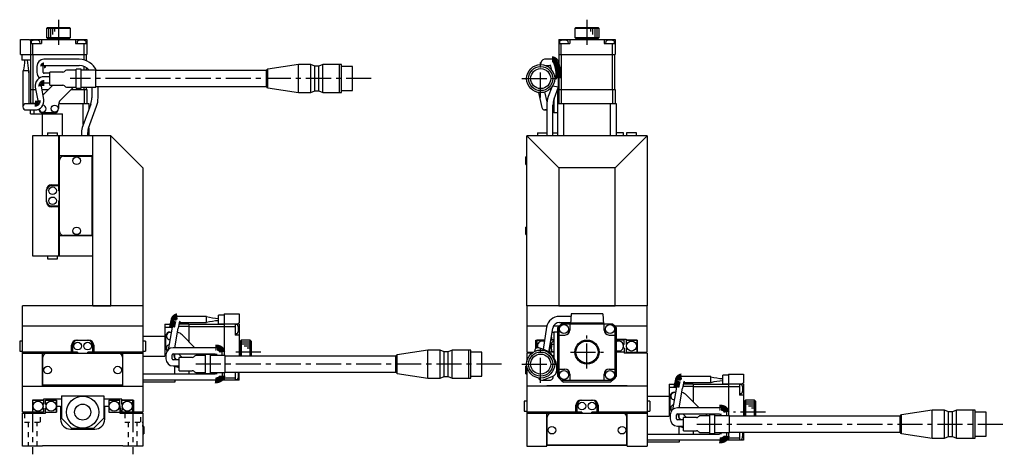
# Model space of a CAD drawing. Extents: x -591 to 410, y 10 to 744.
# Tile 5 of 5: x -86 to 405, y 279 to 496. Entities that reach past the tile are written whole.
import ezdxf

# ---------------------------------------------------------------- set-up
doc = ezdxf.new("R2010")
doc.units = 0
doc.header["$LTSCALE"] = 10
doc.linetypes.add('CENTER', pattern=[2, 1.25, -0.25, 0.25, -0.25])
doc.linetypes.add('DOT', pattern=[0.5, 0.25, -0.25])
doc.layers.add('1', color=7, linetype='CONTINUOUS')

msp = doc.modelspace()

# ---------------------------------------------------------------- linework, layer by layer
at = {"layer": '1', "color": 7, "linetype": 'CONTINUOUS'}
for p, q in [((-71.655423, 491.631939), (-72.155423, 491.131939)), ((-60.155423, 491.131939), (-72.155423, 491.131939)), ((-72.155423, 491.131939), (-72.155423, 486.631939)), ((-71.655423, 491.631939), (-60.655423, 491.631939)), ((-60.155423, 491.131939), (-60.655423, 491.631939)), ((-60.155423, 486.631939), (-60.155423, 491.131939)), ((191.791256, 491.631939), (191.291256, 491.131939)), ((203.291256, 491.131939), (191.291256, 491.131939)), ((191.291256, 491.131939), (191.291256, 486.631939)), ((191.791256, 491.631939), (202.791256, 491.631939)), ((203.291256, 491.131939), (202.791256, 491.631939)), ((203.291256, 486.631939), (203.291256, 491.131939)), ((-72.155423, 486.631939), (-60.155423, 486.631939)), ((-72.155423, 486.631939), (-71.655423, 486.131939)), ((-60.655423, 486.131939), (-71.655423, 486.131939)), ((-68.655423, 486.131939), (-68.655423, 485.631939)), ((-63.655423, 485.631939), (-63.655423, 486.131939)), ((-60.655423, 486.131939), (-60.155423, 486.631939)), ((191.291256, 486.631939), (203.291256, 486.631939)), ((191.291256, 486.631939), (191.791256, 486.131939)), ((202.791256, 486.131939), (191.791256, 486.131939)), ((194.791256, 486.131939), (194.791256, 485.631939)), ((199.791256, 485.631939), (199.791256, 486.131939)), ((202.791256, 486.131939), (203.291256, 486.631939)), ((-85.155423, 478.131939), (-85.155423, 485.631939)), ((-85.155423, 485.631939), (-80.655423, 485.631939)), ((-80.655423, 485.631939), (-80.655423, 485.331939)), ((-80.155423, 485.331939), (-80.655423, 485.331939)), ((-80.155423, 485.631939), (-80.155423, 475.331939)), ((-80.155423, 485.631939), (-52.155423, 485.631939)), ((-80.155423, 483.631939), (-74.655423, 483.631939)), ((-79.819222, 484.617219), (-79.905423, 483.631939)), ((-78.955423, 478.131939), (-78.955423, 483.631939)), ((-75.405423, 483.631939), (-75.491623, 484.617219)), ((-74.655423, 485.631939), (-74.655423, 483.631939)), ((-57.655423, 485.631939), (-57.655423, 483.631939)), ((-57.655423, 483.631939), (-52.155423, 483.631939)), ((-56.819222, 484.617219), (-56.905423, 483.631939)), ((-53.355423, 478.131939), (-53.355423, 483.631939)), ((-52.405423, 483.631939), (-52.491623, 484.617219)), ((-52.155423, 485.631939), (-52.155423, 478.131939)), ((183.291256, 485.631939), (211.291256, 485.631939)), ((183.291256, 485.631939), (183.291256, 478.131939)), ((183.291256, 483.631939), (188.791256, 483.631939)), ((183.627457, 484.617219), (183.541256, 483.631939)), ((184.491256, 478.131939), (184.491256, 483.631939)), ((188.041256, 483.631939), (187.955055, 484.617219)), ((188.791256, 485.631939), (188.791256, 483.631939)), ((205.791256, 485.631939), (205.791256, 483.631939)), ((205.791256, 483.631939), (211.291256, 483.631939)), ((206.627457, 484.617219), (206.541256, 483.631939)), ((210.091256, 478.131939), (210.091256, 483.631939)), ((211.041256, 483.631939), (210.955055, 484.617219)), ((211.291256, 485.631939), (211.291256, 478.131939)), ((-85.155423, 478.131939), (-52.155423, 478.131939)), ((-84.555423, 478.131939), (-84.555423, 475.331939)), ((-80.055423, 460.631939), (-80.055423, 478.131939)), ((-78.914001, 460.631939), (-78.914001, 478.131939)), ((-53.396844, 475.46025), (-53.396844, 478.131939)), ((-52.255423, 475.061853), (-52.255423, 478.131939)), ((183.291256, 478.131939), (211.291256, 478.131939)), ((183.391256, 460.631939), (183.391256, 478.131939)), ((184.532677, 460.631939), (184.532677, 478.131939)), ((210.049834, 460.631939), (210.049834, 478.131939)), ((211.191256, 460.631939), (211.191256, 478.131939)), ((-80.155423, 475.331939), (-84.555423, 475.331939)), ((-76.963253, 472.244869), (-76.963253, 469.244869)), ((-73.863253, 469.244869), (-73.863253, 472.244869)), ((-55.850301, 475.794869), (-73.456958, 475.794869)), ((-73.456958, 472.694869), (-55.850301, 472.694869)), ((-53.396844, 470.331939), (-53.396844, 472.181258)), ((-52.255423, 470.331939), (-52.255423, 471.530141)), ((53.430364, 473.131938), (38.196381, 470.816265)), ((53.430364, 459.13194), (53.430364, 473.131938)), ((59.623363, 473.131938), (53.430364, 473.131938)), ((59.623363, 459.13194), (59.623363, 473.131938)), ((61.623363, 472.281939), (59.623363, 473.131938)), ((61.623363, 459.981939), (61.623363, 472.281939)), ((63.623363, 472.281939), (61.623363, 472.281939)), ((65.623363, 473.131938), (63.623363, 472.281939)), ((63.623363, 459.981939), (63.623363, 472.281939)), ((65.623363, 459.13194), (65.623363, 473.131938)), ((73.880363, 473.131938), (65.623363, 473.131938)), ((73.880363, 459.13194), (73.880363, 473.131938)), ((73.930363, 473.081938), (73.880363, 473.131938)), ((73.930363, 459.13194), (73.930363, 473.131938)), ((74.930365, 473.131938), (73.930363, 473.131938)), ((74.930365, 459.13194), (74.930365, 473.131938)), ((80.430366, 472.131937), (74.930365, 472.131937)), ((80.430366, 460.131941), (80.430366, 472.131937)), ((176.121713, 475.794869), (176.082388, 475.794397)), ((179.864123, 475.794869), (176.121713, 475.794869)), ((176.62599, 472.694869), (179.219889, 472.694869)), ((177.257843, 472.422116), (177.268726, 472.695013)), ((-80.880423, 470.031939), (-83.980423, 470.031939)), ((-83.980423, 470.031939), (-83.980423, 452.031939)), ((-80.881012, 469.408774), (-81.314407, 469.331939)), ((-81.314407, 469.331939), (-80.855423, 469.331939)), ((-80.855423, 469.331939), (-80.881014, 469.40878)), ((-80.880423, 469.407021), (-80.880423, 470.031939)), ((-80.880423, 453.581939), (-80.880423, 469.331939)), ((-70.569636, 468.794869), (-73.413253, 468.794869)), ((-70.569636, 467.067962), (-73.286236, 467.067962)), ((-70.569636, 462.831939), (-70.569636, 469.431939)), ((-63.98385, 469.431939), (-70.569636, 469.431939)), ((-62.962529, 470.039046), (-63.276743, 469.724832)), ((-57.405423, 470.331939), (-62.255423, 470.331939)), ((-57.405423, 461.431939), (-57.405423, 470.831939)), ((-54.905423, 470.831939), (-57.405423, 470.831939)), ((-54.905423, 461.431939), (-54.905423, 470.831939)), ((-47.569636, 470.331939), (-54.905423, 470.331939)), ((-47.569636, 461.931939), (-47.569636, 470.331939)), ((37.472707, 470.131939), (-47.569636, 470.131939)), ((37.472707, 462.131939), (37.472707, 470.131939)), ((38.196381, 461.447613), (38.196381, 470.816265)), ((-77.766073, 461.798978), (-76.576673, 455.200962)), ((-73.525847, 455.750923), (-74.715246, 462.348939)), ((-73.933255, 458.010961), (-69.112277, 462.831939)), ((-73.286236, 463.967962), (-70.569636, 463.967962)), ((-70.569636, 462.831939), (-63.98385, 462.831939)), ((-58.698568, 461.931939), (-65.276743, 455.353764)), ((-63.276743, 462.539046), (-62.962529, 462.224832)), ((-62.255423, 461.931939), (-57.405423, 461.931939)), ((-54.905423, 461.931939), (-47.569636, 461.931939)), ((-53.396844, 460.631939), (-53.396844, 461.931939)), ((-52.255423, 460.631939), (-52.255423, 461.931939)), ((-49.57512, 461.931939), (-49.57512, 456.601027)), ((-47.569636, 462.131939), (37.472707, 462.131939)), ((-46.47512, 456.601027), (-46.47512, 462.131939)), ((179.739016, 461.863176), (178.016703, 457.131158)), ((180.166128, 462.484901), (183.077417, 461.971563)), ((180.92975, 456.070896), (183.077417, 461.971563)), ((183.077417, 461.971563), (183.077417, 466.244869)), ((-80.155423, 460.631939), (-80.155423, 453.731939)), ((-80.155423, 460.631939), (-77.555695, 460.631939)), ((-78.955423, 460.631939), (-78.955423, 453.631939)), ((-74.405729, 460.631939), (-71.312277, 460.631939)), ((-59.998568, 460.631939), (-52.155423, 460.631939)), ((-57.405423, 461.431939), (-54.905423, 461.431939)), ((-53.355423, 460.631939), (-53.355423, 453.631939)), ((-52.155423, 460.631939), (-52.155423, 453.731939)), ((38.196381, 461.447613), (53.430364, 459.13194)), ((53.430364, 459.13194), (59.623363, 459.13194)), ((59.623363, 459.13194), (61.623363, 459.981939)), ((61.623363, 459.981939), (63.623363, 459.981939)), ((63.623363, 459.981939), (65.623363, 459.13194)), ((65.623363, 459.13194), (73.880363, 459.13194)), ((73.880363, 459.13194), (73.930363, 459.18194)), ((73.930363, 459.13194), (74.930365, 459.13194)), ((74.930365, 460.131941), (80.430366, 460.131941)), ((173.181928, 459.20509), (174.775127, 451.709676)), ((177.356428, 454.475784), (176.297763, 459.456415)), ((182.791256, 437.631939), (182.791256, 461.185341)), ((183.291256, 460.631939), (183.291256, 453.631939)), ((183.291256, 460.631939), (211.291256, 460.631939)), ((184.491256, 460.631939), (184.491256, 453.731939)), ((210.091256, 460.631939), (210.091256, 453.731939)), ((211.291256, 460.631939), (211.291256, 453.631939)), ((-78.005683, 453.581939), (-82.430423, 453.581939)), ((-80.155423, 453.731939), (-80.055423, 453.631939)), ((-80.155423, 453.581939), (-80.155423, 453.631939)), ((-77.620389, 453.631939), (-80.155423, 453.631939)), ((-78.433452, 453.631939), (-78.433452, 453.581939)), ((-66.155423, 453.232444), (-66.155423, 451.131939)), ((-66.128704, 453.631939), (-51.155423, 453.631939)), ((-50.163615, 453.383761), (-54.129487, 442.487616)), ((-53.877393, 443.180237), (-53.877393, 453.631939)), ((-52.255423, 453.631939), (-52.155423, 453.731939)), ((-51.21644, 441.427353), (-47.250567, 452.323498)), ((-51.155423, 453.631939), (-51.155423, 450.658791)), ((177.241256, 452.85363), (177.241256, 437.631939)), ((180.791256, 452.881939), (180.341256, 452.842569)), ((180.341256, 437.631939), (180.341256, 452.85363)), ((180.791256, 453.581939), (180.374121, 453.581939)), ((180.791256, 455.659793), (180.791256, 449.131939)), ((182.791256, 453.631939), (211.791256, 453.631939)), ((184.391256, 453.631939), (184.491256, 453.731939)), ((184.491256, 453.731939), (210.091256, 453.731939)), ((185.629352, 453.631939), (185.629352, 437.631939)), ((208.95316, 437.631939), (208.95316, 453.631939)), ((210.091256, 453.731939), (210.191256, 453.631939)), ((211.791256, 453.631939), (211.791256, 437.631939)), ((-82.430423, 450.481939), (-78.005683, 450.481939)), ((-80.155423, 448.631939), (-80.155423, 450.481939)), ((-80.155423, 448.631939), (-64.155423, 448.631939)), ((-78.433452, 450.481939), (-78.433452, 448.631939)), ((-68.155423, 449.131939), (-74.155423, 449.131939)), ((-74.155423, 437.631939), (-74.155423, 448.631939)), ((-64.155423, 437.631939), (-64.155423, 448.631939)), ((177.241256, 450.481939), (176.291256, 450.481939)), ((180.341256, 449.421309), (180.791256, 449.381939)), ((182.791256, 449.131939), (180.791256, 449.131939)), ((-79.155423, 437.631939), (-79.155423, 377.631939)), ((-40.155423, 437.631939), (-79.155423, 437.631939)), ((-71.655423, 439.031939), (-71.655423, 437.631939)), ((-71.655423, 439.031939), (-66.655423, 439.031939)), ((-66.655423, 437.631939), (-66.655423, 439.031939)), ((-66.155423, 437.631939), (-66.155423, 410.131939)), ((-65.655423, 377.631939), (-65.655423, 437.631939)), ((-54.705423, 439.221323), (-54.705423, 437.631939)), ((-51.605423, 437.631939), (-51.605423, 439.221323)), ((-51.155423, 441.594997), (-51.155423, 437.631939)), ((-49.155423, 352.631939), (-49.155423, 437.631939)), ((-40.155423, 352.731939), (-40.155423, 437.631939)), ((-24.155423, 421.631939), (-40.155423, 437.631939)), ((167.291256, 352.731939), (167.291256, 437.631939)), ((183.291256, 421.631939), (167.291256, 437.631939)), ((227.291256, 437.631939), (167.291256, 437.631939)), ((172.541256, 439.031939), (172.541256, 437.631939)), ((172.541256, 439.031939), (177.241256, 439.031939)), ((180.341256, 439.031939), (182.791256, 439.031939)), ((227.291256, 437.631939), (211.291256, 421.631939)), ((215.541256, 439.031939), (211.791256, 439.031939)), ((215.541256, 437.631939), (215.541256, 439.031939)), ((217.041256, 439.031939), (217.041256, 437.631939)), ((222.041256, 439.031939), (217.041256, 439.031939)), ((222.041256, 437.631939), (222.041256, 439.031939)), ((227.291256, 437.631939), (227.291256, 352.731939)), ((-49.155423, 427.631939), (-65.655423, 427.631939)), ((-63.655423, 427.431939), (-49.655423, 427.431939)), ((-50.655423, 427.631939), (-50.655423, 427.431939)), ((-49.655423, 427.431939), (-49.655423, 387.831939)), ((-49.455423, 427.631939), (-49.455423, 387.631939)), ((166.791256, 423.231939), (166.791256, 427.031939)), ((167.291256, 427.031939), (166.791256, 427.031939)), ((166.791256, 423.231939), (167.291256, 423.231939)), ((-24.155423, 421.631939), (-24.155423, 352.731939)), ((183.291256, 421.631939), (183.291256, 352.731939)), ((211.291256, 421.631939), (183.291256, 421.631939)), ((211.291256, 352.731939), (211.291256, 421.631939)), ((-69.655423, 413.131939), (-66.155423, 413.131939)), ((-66.155423, 412.631939), (-69.655423, 412.631939)), ((-72.155423, 404.631939), (-72.155423, 410.631939)), ((-65.655423, 410.131939), (-66.155423, 410.131939)), ((-69.655423, 402.631939), (-66.155423, 402.631939)), ((-66.155423, 405.131939), (-65.655423, 405.131939)), ((-66.155423, 405.131939), (-66.155423, 377.631939)), ((-66.155423, 402.131939), (-69.655423, 402.131939)), ((-49.655423, 387.831939), (-63.655423, 387.831939)), ((-50.655423, 387.831939), (-50.655423, 387.631939)), ((166.791256, 388.231939), (166.791256, 392.031939)), ((167.291256, 392.031939), (166.791256, 392.031939)), ((166.791256, 388.231939), (167.291256, 388.231939)), ((-49.155423, 387.631939), (-65.655423, 387.631939)), ((-79.155423, 377.631939), (-49.155423, 377.631939)), ((-71.655423, 377.631939), (-71.655423, 376.231939)), ((-71.655423, 376.231939), (-66.655423, 376.231939)), ((-66.655423, 376.231939), (-66.655423, 377.631939)), ((-24.155423, 352.631939), (-84.155423, 352.631939)), ((-84.155423, 299.631939), (-84.155423, 352.631939)), ((-49.155423, 352.731939), (-40.155423, 352.731939)), ((-40.155423, 352.731939), (-40.055423, 352.631939)), ((-24.255423, 352.631939), (-24.155423, 352.731939)), ((-24.155423, 352.631939), (-24.155423, 299.631939)), ((16.344577, 348.631939), (23.844577, 348.631939)), ((16.344577, 348.631939), (16.344577, 327.831939)), ((23.844577, 348.631939), (23.844577, 344.131939)), ((167.291256, 352.731939), (167.391256, 352.631939)), ((167.291256, 352.631939), (167.291256, 329.631939)), ((227.291256, 352.631939), (167.291256, 352.631939)), ((183.191256, 352.631939), (183.291256, 352.731939)), ((183.291256, 352.731939), (211.291256, 352.731939)), ((189.39089, 348.631939), (189.041256, 343.631939)), ((205.191622, 348.631939), (189.39089, 348.631939)), ((205.191616, 348.631939), (205.541256, 343.631939)), ((211.291256, 352.731939), (211.391256, 352.631939)), ((227.191256, 352.631939), (227.291256, 352.731939)), ((227.291256, 329.631939), (227.291256, 352.631939)), ((7.544577, 347.456939), (-6.95666, 347.456939)), ((-5.926898, 344.356939), (7.544577, 344.356939)), ((7.544577, 344.331939), (7.544577, 347.456939)), ((13.544577, 343.631939), (13.544577, 348.031939)), ((16.344577, 348.031939), (13.544577, 348.031939)), ((23.544577, 343.631939), (23.544577, 344.131939)), ((23.844577, 344.131939), (23.544577, 344.131939)), ((189.308726, 347.456939), (183.56105, 347.456939)), ((183.56105, 344.356939), (189.091953, 344.356939)), ((205.506292, 344.131939), (189.076219, 344.131939)), ((-24.155423, 342.631939), (-84.155423, 342.631939)), ((-13.155423, 343.631939), (-9.280862, 343.631939)), ((-13.155423, 343.631939), (-13.155423, 327.631939)), ((-9.612291, 341.909968), (-13.155423, 341.909968)), ((-9.582436, 342.077203), (-11.600186, 330.774855)), ((-10.655423, 339.631939), (-10.018976, 339.631939)), ((-8.265974, 331.812241), (-6.530686, 341.532389)), ((-1.155423, 342.431939), (-6.361918, 342.431939)), ((-1.155423, 343.631939), (-6.106534, 343.631939)), ((-1.155423, 343.631939), (-1.155423, 334.788793)), ((-1.155423, 343.531939), (16.344577, 343.531939)), ((-1.155423, 342.390517), (16.344577, 342.390517)), ((23.844577, 343.631939), (13.544577, 343.631939)), ((16.344577, 342.431939), (21.844577, 342.431939)), ((21.844577, 343.631939), (21.844577, 338.131939)), ((22.829857, 343.295738), (21.844577, 343.381939)), ((21.844577, 338.881939), (22.829857, 338.968139)), ((23.844577, 343.631939), (23.844577, 327.631939)), ((177.301806, 342.631939), (167.291256, 342.631939)), ((177.179119, 342.04727), (175.421838, 330.952236)), ((178.31953, 329.430938), (180.240953, 341.562323)), ((180.791256, 339.381939), (180.108468, 339.322203)), ((183.43485, 342.631939), (180.607788, 342.631939)), ((182.791256, 339.631939), (180.791256, 339.631939)), ((180.791256, 339.631939), (180.791256, 326.736513)), ((182.791256, 341.909968), (183.291256, 342.431939)), ((182.791256, 317.35391), (182.791256, 341.909968)), ((184.491256, 343.631939), (183.291256, 342.431939)), ((183.291256, 342.431939), (183.291256, 316.831939)), ((210.136488, 343.631939), (184.446023, 343.631939)), ((188.791256, 343.631939), (188.791256, 340.631939)), ((205.791256, 340.631939), (205.791256, 343.631939)), ((211.291256, 342.431939), (210.091256, 343.631939)), ((227.291256, 342.631939), (211.147662, 342.631939)), ((211.791256, 341.909968), (211.291256, 342.431939)), ((211.291256, 316.831939), (211.291256, 342.431939)), ((211.791256, 341.909968), (211.791256, 317.35391)), ((-84.155423, 335.131939), (-85.555423, 335.131939)), ((-85.555423, 335.131939), (-85.555423, 330.131939)), ((-57.155423, 335.631939), (-51.155423, 335.631939)), ((-24.155423, 337.631939), (-13.155423, 337.631939)), ((-22.755423, 335.131939), (-24.155423, 335.131939)), ((-22.755423, 335.131939), (-22.755423, 330.131939)), ((-12.655423, 331.631939), (-12.655423, 337.631939)), ((-4.534102, 338.167473), (1.821129, 331.812241)), ((23.844577, 338.131939), (21.844577, 338.131939)), ((24.844577, 335.631939), (24.344577, 335.131939)), ((24.344577, 327.631939), (24.344577, 335.131939)), ((24.844577, 335.631939), (24.844577, 327.631939)), ((29.344577, 335.631939), (24.844577, 335.631939)), ((29.344577, 327.631939), (29.344577, 335.631939)), ((29.844577, 335.131939), (29.344577, 335.631939)), ((29.844577, 335.131939), (29.844577, 327.631939)), ((171.791256, 335.631939), (176.16303, 335.631939)), ((171.791256, 331.451192), (171.791256, 335.631939)), ((172.341256, 335.581939), (172.291256, 335.631939)), ((172.291256, 331.731267), (172.291256, 335.631939)), ((176.155111, 335.581939), (172.341256, 335.581939)), ((172.341256, 335.581939), (172.341256, 331.747158)), ((180.791256, 335.631939), (179.301672, 335.631939)), ((179.380864, 336.131939), (179.758043, 336.131939)), ((180.108468, 335.941675), (180.791256, 335.881939)), ((183.291256, 338.131939), (186.291256, 338.131939)), ((208.291256, 338.131939), (211.291256, 338.131939)), ((211.791256, 336.131939), (216.791256, 336.131939)), ((215.791256, 335.631939), (211.791256, 335.631939)), ((215.791256, 333.634541), (215.791256, 335.631939)), ((216.791256, 336.131939), (216.791256, 333.634541)), ((216.791256, 335.631939), (222.291256, 335.631939)), ((222.241256, 335.581939), (216.791256, 335.581939)), ((222.241256, 335.581939), (222.291256, 335.631939)), ((222.241256, 329.631939), (222.241256, 335.581939)), ((222.291256, 335.631939), (222.291256, 329.631939)), ((-85.555423, 330.131939), (-84.155423, 330.131939)), ((-56.655423, 329.631939), (-84.155423, 329.631939)), ((-84.155423, 329.131939), (-24.155423, 329.131939)), ((-74.155423, 312.631939), (-74.155423, 329.131939)), ((-59.655423, 329.631939), (-59.655423, 333.131939)), ((-59.155423, 333.131939), (-59.155423, 329.631939)), ((-56.655423, 329.631939), (-56.655423, 329.131939)), ((-51.655423, 329.131939), (-51.655423, 329.631939)), ((-24.155423, 329.631939), (-51.655423, 329.631939)), ((-49.155423, 329.631939), (-49.155423, 333.131939)), ((-48.655423, 333.131939), (-48.655423, 329.631939)), ((-34.155423, 312.631939), (-34.155423, 329.131939)), ((-24.155423, 330.131939), (-22.755423, 330.131939)), ((11.907655, 331.812241), (-9.092345, 331.812241)), ((15.457655, 327.831939), (15.457655, 329.5782)), ((24.344577, 332.131939), (23.844577, 332.131939)), ((117.930364, 330.631938), (102.696381, 328.316264)), ((117.930364, 316.63194), (117.930364, 330.631938)), ((124.123363, 330.631938), (117.930364, 330.631938)), ((124.123363, 316.63194), (124.123363, 330.631938)), ((126.123363, 329.781939), (124.123363, 330.631938)), ((126.123363, 317.481939), (126.123363, 329.781939)), ((128.123363, 329.781939), (126.123363, 329.781939)), ((130.123363, 330.631938), (128.123363, 329.781939)), ((128.123363, 317.481939), (128.123363, 329.781939)), ((130.123363, 316.63194), (130.123363, 330.631938)), ((138.380363, 330.631938), (130.123363, 330.631938)), ((138.380363, 316.63194), (138.380363, 330.631938)), ((138.430363, 330.581938), (138.380363, 330.631938)), ((138.430363, 316.63194), (138.430363, 330.631938)), ((139.430365, 330.631938), (138.430363, 330.631938)), ((139.430365, 316.63194), (139.430365, 330.631938)), ((144.930366, 329.631937), (139.430365, 329.631937)), ((144.930366, 317.631941), (144.930366, 329.631937)), ((167.291256, 329.631939), (170.585707, 329.631939)), ((167.291256, 329.131939), (167.291256, 324.810916)), ((169.861131, 329.131939), (167.291256, 329.131939)), ((168.291256, 329.131939), (168.291256, 329.631939)), ((168.791256, 329.131939), (168.791256, 329.631939)), ((171.235688, 329.977378), (171.235688, 330.262241)), ((175.710378, 330.847216), (173.315819, 331.718764)), ((178.791256, 329.131939), (178.697304, 329.131939)), ((179.130791, 331.968872), (178.791256, 331.629337)), ((178.791256, 329.131939), (178.791256, 331.629337)), ((178.791256, 329.681939), (180.791256, 329.681939)), ((180.791256, 329.631939), (178.791256, 329.631939)), ((178.958782, 333.467015), (179.130791, 333.295006)), ((180.791256, 333.381939), (180.108468, 333.322203)), ((180.108468, 329.941675), (180.791256, 329.881939)), ((211.791256, 329.681939), (215.791256, 329.681939)), ((215.791256, 329.631939), (211.791256, 329.631939)), ((215.451721, 333.295006), (215.791256, 333.634541)), ((215.791256, 331.629337), (215.451721, 331.968872)), ((215.791256, 331.629337), (215.791256, 329.131939)), ((227.291256, 329.131939), (215.791256, 329.131939)), ((216.791256, 333.634541), (217.130791, 333.295006)), ((216.791256, 331.629337), (217.130791, 331.968872)), ((216.791256, 331.629337), (216.791256, 329.631939)), ((216.791256, 329.631939), (227.291256, 329.631939)), ((227.291256, 329.131939), (227.291256, 282.631939)), ((-73.955423, 313.131939), (-73.955423, 327.131939)), ((-34.355423, 327.131939), (-34.355423, 313.131939)), ((-24.155423, 327.631939), (-13.155423, 327.631939)), ((-12.642345, 328.262241), (-12.642345, 326.262241)), ((-9.542345, 326.262241), (-9.542345, 328.262241)), ((-9.092345, 328.712241), (11.907655, 328.712241)), ((-6.069636, 325.812241), (-9.092345, 325.812241)), ((-8.155423, 326.489607), (-8.155423, 328.712241)), ((-4.612277, 326.931939), (-6.392579, 328.712241)), ((-6.069636, 320.331939), (-6.069636, 326.931939)), ((0.51615, 326.931939), (-6.069636, 326.931939)), ((1.537471, 327.539045), (1.223257, 327.224832)), ((7.094577, 327.831939), (2.244577, 327.831939)), ((4.921129, 328.712241), (5.801432, 327.831939)), ((7.094577, 318.931939), (7.094577, 328.331939)), ((9.594577, 328.331939), (7.094577, 328.331939)), ((9.594577, 318.931939), (9.594577, 328.331939)), ((16.930364, 327.831939), (9.594577, 327.831939)), ((11.907655, 328.712241), (12.865738, 328.577783)), ((12.357655, 327.831939), (12.357655, 328.690014)), ((16.930364, 319.431939), (16.930364, 327.831939)), ((101.972707, 327.631939), (16.930364, 327.631939)), ((101.972707, 319.631939), (101.972707, 327.631939)), ((102.696381, 318.947613), (102.696381, 328.316264)), ((180.791256, 327.681939), (180.120448, 327.681939)), ((-9.092345, 322.712241), (-6.069636, 322.712241)), ((-8.155423, 318.681939), (-8.155423, 322.608019)), ((-6.069636, 320.331939), (0.51615, 320.331939)), ((-1.155423, 320.331939), (-1.155423, 318.681939)), ((1.223257, 320.039045), (1.537471, 319.724832)), ((2.244577, 319.431939), (7.094577, 319.431939)), ((9.594577, 319.431939), (16.930364, 319.431939)), ((12.357655, 318.706358), (12.357655, 319.431939)), ((15.457655, 319.431939), (15.457655, 317.815979)), ((16.344577, 319.431939), (16.344577, 315.631939)), ((16.930364, 319.631939), (101.972707, 319.631939)), ((21.844577, 319.631939), (21.844577, 315.631939)), ((23.844577, 315.631939), (23.844577, 319.631939)), ((167.278226, 322.531939), (166.791256, 322.531939)), ((166.791256, 318.731939), (166.791256, 322.531939)), ((167.291256, 322.452961), (167.291256, 282.631939)), ((182.140588, 319.631939), (182.791256, 319.631939)), ((182.323075, 320.755485), (182.323075, 321.403305)), ((183.291256, 321.131939), (186.291256, 321.131939)), ((208.291256, 321.131939), (211.291256, 321.131939)), ((-8.155423, 314.631939), (-24.155423, 314.631939)), ((-24.155036, 318.681939), (11.907655, 318.681939)), ((11.907655, 315.581939), (-24.155035, 315.581939)), ((-8.155423, 315.581939), (-8.155423, 314.631939)), ((7.094577, 318.931939), (9.594577, 318.931939)), ((12.865738, 318.816396), (11.907655, 318.681939)), ((13.342562, 315.731939), (16.344577, 315.731939)), ((15.191034, 316.87336), (16.344577, 316.87336)), ((16.344577, 316.831939), (21.844577, 316.831939)), ((23.844577, 315.631939), (16.344577, 315.631939)), ((21.844577, 315.881939), (22.829857, 315.968139)), ((102.696381, 318.947613), (117.930364, 316.63194)), ((117.930364, 316.63194), (124.123363, 316.63194)), ((124.123363, 316.63194), (126.123363, 317.481939)), ((126.123363, 317.481939), (128.123363, 317.481939)), ((128.123363, 317.481939), (130.123363, 316.63194)), ((130.123363, 316.63194), (138.380363, 316.63194)), ((138.380363, 316.63194), (138.430363, 316.68194)), ((138.430363, 316.63194), (139.430365, 316.63194)), ((139.430365, 317.631941), (144.930366, 317.631941)), ((166.791256, 318.731939), (167.291256, 318.731939)), ((174.665073, 315.581939), (178.816884, 315.581939)), ((175.195204, 315.675415), (179.987247, 317.419575)), ((182.791256, 317.35391), (183.291256, 316.831939)), ((183.291256, 316.831939), (184.491256, 315.631939)), ((184.491256, 315.631939), (185.629352, 314.631939)), ((184.491256, 315.631939), (210.091256, 315.631939)), ((208.95316, 314.631939), (185.629352, 314.631939)), ((188.791256, 318.631939), (188.791256, 315.631939)), ((205.791256, 315.631939), (205.791256, 318.631939)), ((208.95316, 314.631939), (210.091256, 315.631939)), ((210.091256, 315.631939), (211.291256, 316.831939)), ((211.291256, 316.831939), (211.791256, 317.35391)), ((258.991256, 317.456939), (244.490019, 317.456939)), ((245.51978, 314.356939), (258.991256, 314.356939)), ((258.991256, 314.331939), (258.991256, 317.456939)), ((264.991256, 313.631939), (264.991256, 318.031939)), ((267.791256, 318.031939), (264.991256, 318.031939)), ((267.791256, 318.631939), (275.291256, 318.631939)), ((267.791256, 318.631939), (267.791256, 297.831939)), ((275.291256, 318.631939), (275.291256, 314.131939)), ((-84.155423, 312.631939), (-24.155423, 312.631939)), ((-73.955423, 314.131939), (-74.155423, 314.131939)), ((-34.155423, 312.931939), (-74.155423, 312.931939)), ((-34.355423, 313.131939), (-73.955423, 313.131939)), ((-37.657622, 312.932307), (-37.471101, 312.632351)), ((-34.155423, 314.131939), (-34.355423, 314.131939)), ((-34.164105, 312.632091), (-34.248703, 312.932173)), ((227.291256, 312.631939), (167.291256, 312.631939)), ((177.291256, 312.931939), (217.291256, 312.931939)), ((177.291256, 312.631939), (177.291256, 312.931939)), ((217.291256, 312.631939), (217.291256, 312.931939)), ((238.291256, 313.631939), (242.165817, 313.631939)), ((238.291256, 313.631939), (238.291256, 297.631939)), ((241.834387, 311.909968), (238.291256, 311.909968)), ((241.864243, 312.077203), (239.846492, 300.774855)), ((240.791256, 309.631939), (241.427702, 309.631939)), ((243.180704, 301.812241), (244.915993, 311.532389)), ((250.291256, 312.431939), (245.084761, 312.431939)), ((250.291256, 313.631939), (245.340144, 313.631939)), ((250.291256, 313.631939), (250.291256, 304.788793)), ((250.291256, 313.531939), (267.791256, 313.531939)), ((250.291256, 312.390517), (267.791256, 312.390517)), ((275.291256, 313.631939), (264.991256, 313.631939)), ((267.791256, 312.431939), (273.291256, 312.431939)), ((273.291256, 313.631939), (273.291256, 308.131939)), ((274.276535, 313.295738), (273.291256, 313.381939)), ((274.991256, 313.631939), (274.991256, 314.131939)), ((275.291256, 314.131939), (274.991256, 314.131939)), ((275.291256, 313.631939), (275.291256, 297.631939)), ((-79.105423, 305.581939), (-79.155423, 305.631939)), ((-79.155423, 305.631939), (-79.155423, 299.631939)), ((-79.155423, 305.631939), (-73.655423, 305.631939)), ((-79.105423, 305.581939), (-79.105423, 299.631939)), ((-73.655423, 305.581939), (-79.105423, 305.581939)), ((-64.655423, 306.131939), (-73.655423, 306.131939)), ((-73.655423, 306.131939), (-73.655423, 303.634541)), ((-72.655423, 303.634541), (-72.655423, 305.631939)), ((-72.655423, 305.631939), (-67.155423, 305.631939)), ((-68.655423, 305.631939), (-68.655423, 306.13192)), ((-67.205423, 299.681939), (-67.205423, 305.631939)), ((-67.155423, 305.631939), (-67.155423, 299.631939)), ((-64.655423, 307.831939), (-64.655423, 296.631939)), ((-64.655423, 307.831939), (-43.655423, 307.831939)), ((-43.655423, 307.831939), (-43.655423, 296.631939)), ((-34.655423, 306.131939), (-43.655423, 306.131939)), ((-41.155423, 305.631939), (-41.155423, 299.631939)), ((-41.155423, 305.631939), (-35.655423, 305.631939)), ((-41.105423, 305.631939), (-41.105423, 299.681939)), ((-39.655423, 306.13192), (-39.655423, 305.631939)), ((-37.655423, 305.631939), (-37.655423, 306.131939)), ((-37.655423, 305.881939), (-36.972635, 305.941675)), ((-36.245031, 306.131939), (-36.165839, 305.631939)), ((-35.655423, 303.634541), (-35.655423, 305.631939)), ((-34.655423, 303.634541), (-34.655423, 306.131939)), ((-34.655423, 305.631939), (-28.655423, 305.631939)), ((-29.205423, 305.581939), (-34.655423, 305.581939)), ((-29.205423, 305.581939), (-29.155423, 305.631939)), ((-29.205423, 299.631939), (-29.205423, 305.581939)), ((-29.155423, 305.631939), (-29.155423, 299.631939)), ((-28.655423, 299.631939), (-28.655423, 305.631939)), ((167.291256, 305.131939), (165.891256, 305.131939)), ((165.891256, 305.131939), (165.891256, 300.131939)), ((194.291256, 305.631939), (200.291256, 305.631939)), ((227.291256, 307.631939), (238.291256, 307.631939)), ((228.691256, 305.131939), (227.291256, 305.131939)), ((228.691256, 305.131939), (228.691256, 300.131939)), ((238.791256, 301.631939), (238.791256, 307.631939)), ((246.912576, 308.167473), (253.267808, 301.812241)), ((273.291256, 308.881939), (274.276535, 308.968139)), ((275.291256, 308.131939), (273.291256, 308.131939)), ((276.291256, 305.631939), (275.791256, 305.131939)), ((275.791256, 297.631939), (275.791256, 305.131939)), ((276.291256, 305.631939), (276.291256, 297.631939)), ((280.791256, 305.631939), (276.291256, 305.631939)), ((280.791256, 297.631939), (280.791256, 305.631939)), ((281.291256, 305.131939), (280.791256, 305.631939)), ((281.291256, 305.131939), (281.291256, 297.631939)), ((-73.655423, 299.631939), (-84.155423, 299.631939)), ((-73.655423, 303.634541), (-73.994958, 303.295006)), ((-73.655423, 301.629337), (-73.994958, 301.968872)), ((-73.655423, 301.629337), (-73.655423, 299.631939)), ((-72.655423, 303.634541), (-72.315888, 303.295006)), ((-72.315888, 301.968872), (-72.655423, 301.629337)), ((-72.655423, 299.131939), (-72.655423, 301.629337)), ((-72.655423, 299.681939), (-67.205423, 299.681939)), ((-72.655423, 299.631939), (-67.155423, 299.631939)), ((-67.205423, 299.681939), (-67.155423, 299.631939)), ((-67.155423, 302.631939), (-65.155423, 302.631939)), ((-65.155423, 302.631939), (-65.155423, 296.131939)), ((-65.155423, 301.131939), (-64.655423, 301.631939)), ((-43.655423, 301.631939), (-43.155423, 301.131939)), ((-43.155423, 296.131939), (-43.155423, 302.631939)), ((-43.155423, 302.631939), (-41.155423, 302.631939)), ((-41.105423, 299.681939), (-41.155423, 299.631939)), ((-41.155423, 299.631939), (-35.655423, 299.631939)), ((-41.105423, 299.681939), (-35.655423, 299.681939)), ((-35.994958, 303.295006), (-35.655423, 303.634541)), ((-35.655423, 301.629337), (-35.994958, 301.968872)), ((-35.822949, 303.467015), (-35.13634, 299.131939)), ((-35.655423, 301.629337), (-35.655423, 299.131939)), ((-34.315888, 303.295006), (-34.655423, 303.634541)), ((-34.315888, 301.968872), (-34.655423, 301.629337)), ((-34.655423, 301.629337), (-34.655423, 299.631939)), ((-29.155423, 299.631939), (-34.655423, 299.631939)), ((-31.997698, 299.131939), (-32.07689, 299.631939)), ((-31.199855, 299.631939), (-31.199855, 299.131939)), ((-24.155423, 299.631939), (-28.655423, 299.631939)), ((-28.099855, 299.131939), (-28.099855, 299.631939)), ((-25.655423, 299.631939), (-25.655423, 299.131939)), ((-25.155423, 299.631939), (-25.155423, 299.131939)), ((165.891256, 300.131939), (167.291256, 300.131939)), ((194.791256, 299.631939), (167.291256, 299.631939)), ((191.791256, 299.631939), (191.791256, 303.131939)), ((192.291256, 303.131939), (192.291256, 299.631939)), ((194.791256, 299.631939), (194.791256, 299.131939)), ((199.791256, 299.131939), (199.791256, 299.631939)), ((227.291256, 299.631939), (199.791256, 299.631939)), ((202.291256, 299.631939), (202.291256, 303.131939)), ((202.791256, 303.131939), (202.791256, 299.631939)), ((227.291256, 300.131939), (228.691256, 300.131939)), ((263.354334, 301.812241), (242.354334, 301.812241)), ((266.904334, 299.5782), (266.904334, 297.831939)), ((275.791256, 302.131939), (275.291256, 302.131939)), ((369.377042, 300.631938), (354.14306, 298.316264)), ((369.377042, 286.63194), (369.377042, 300.631938)), ((375.570041, 300.631938), (369.377042, 300.631938)), ((375.570041, 286.63194), (375.570041, 300.631938)), ((377.570041, 299.781939), (375.570041, 300.631938)), ((377.570041, 287.481939), (377.570041, 299.781939)), ((379.570041, 299.781939), (377.570041, 299.781939)), ((381.570041, 300.631938), (379.570041, 299.781939)), ((379.570041, 287.481939), (379.570041, 299.781939)), ((381.570041, 286.63194), (381.570041, 300.631938)), ((389.827041, 300.631938), (381.570041, 300.631938)), ((389.827041, 286.63194), (389.827041, 300.631938)), ((389.877041, 300.581938), (389.827041, 300.631938)), ((389.877041, 286.63194), (389.877041, 300.631938)), ((390.877043, 300.631938), (389.877041, 300.631938)), ((390.877043, 286.63194), (390.877043, 300.631938)), ((396.377044, 299.631937), (390.877043, 299.631937)), ((396.377044, 287.631941), (396.377044, 299.631937)), ((-84.155423, 282.631939), (-84.155423, 299.131939)), ((-84.155423, 299.131939), (-72.655423, 299.131939)), ((-59.655423, 291.631939), (-64.655423, 296.631939)), ((-43.655423, 296.631939), (-48.655423, 291.631939)), ((-35.655423, 299.131939), (-24.155423, 299.131939)), ((-24.155423, 299.131939), (-24.155423, 282.631939)), ((167.291256, 299.131939), (227.291256, 299.131939)), ((177.291256, 282.631939), (177.291256, 299.131939)), ((177.491256, 283.131939), (177.491256, 297.131939)), ((217.091256, 283.131939), (217.091256, 297.131939)), ((217.291256, 282.631939), (217.291256, 299.131939)), ((227.291256, 297.631939), (238.291256, 297.631939)), ((238.804334, 298.262241), (238.804334, 296.262241)), ((241.904334, 296.262241), (241.904334, 298.262241)), ((242.354334, 298.712241), (263.354334, 298.712241)), ((245.377042, 295.812241), (242.354334, 295.812241)), ((243.291256, 296.489607), (243.291256, 298.712241)), ((246.834402, 296.931939), (245.0541, 298.712241)), ((245.377042, 290.331939), (245.377042, 296.931939)), ((251.962829, 296.931939), (245.377042, 296.931939)), ((252.984149, 297.539045), (252.669935, 297.224832)), ((258.541256, 297.831939), (253.691256, 297.831939)), ((256.367808, 298.712241), (257.24811, 297.831939)), ((258.541256, 288.931939), (258.541256, 298.331939)), ((261.041256, 298.331939), (258.541256, 298.331939)), ((261.041256, 288.931939), (261.041256, 298.331939)), ((268.377042, 297.831939), (261.041256, 297.831939)), ((263.354334, 298.712241), (264.312417, 298.577783)), ((263.804334, 297.831939), (263.804334, 298.690014)), ((268.377042, 289.431939), (268.377042, 297.831939)), ((353.419386, 297.631939), (268.377042, 297.631939)), ((353.419386, 289.631939), (353.419386, 297.631939)), ((354.14306, 288.947613), (354.14306, 298.316264)), ((-60.155423, 291.131939), (-48.155423, 291.131939)), ((-59.655423, 291.631939), (-48.655423, 291.631939)), ((-23.655423, 292.531939), (-24.155423, 292.531939)), ((-23.655423, 292.531939), (-23.655423, 288.731939)), ((242.354334, 292.712241), (245.377042, 292.712241)), ((243.291256, 288.681939), (243.291256, 292.608019)), ((245.377042, 290.331939), (251.962829, 290.331939)), ((250.291256, 290.331939), (250.291256, 288.681939)), ((252.669935, 290.039045), (252.984149, 289.724832)), ((-24.155423, 288.731939), (-23.655423, 288.731939)), ((227.291643, 288.681939), (263.354334, 288.681939)), ((263.354334, 285.581939), (227.291643, 285.581939)), ((243.291256, 285.581939), (243.291256, 284.631939)), ((253.691256, 289.431939), (258.541256, 289.431939)), ((258.541256, 288.931939), (261.041256, 288.931939)), ((261.041256, 289.431939), (268.377042, 289.431939)), ((264.312417, 288.816396), (263.354334, 288.681939)), ((263.804334, 288.706358), (263.804334, 289.431939)), ((264.78924, 285.731939), (267.791256, 285.731939)), ((266.637713, 286.87336), (267.791256, 286.87336)), ((266.904334, 289.431939), (266.904334, 287.815979)), ((267.791256, 289.431939), (267.791256, 285.631939)), ((267.791256, 286.831939), (273.291256, 286.831939)), ((275.291256, 285.631939), (267.791256, 285.631939)), ((268.377042, 289.631939), (353.419386, 289.631939)), ((273.291256, 289.631939), (273.291256, 285.631939)), ((273.291256, 285.881939), (274.276535, 285.968139)), ((275.291256, 289.631939), (275.291256, 285.631939)), ((354.14306, 288.947613), (369.377042, 286.63194)), ((369.377042, 286.63194), (375.570041, 286.63194)), ((375.570041, 286.63194), (377.570041, 287.481939)), ((377.570041, 287.481939), (379.570041, 287.481939)), ((379.570041, 287.481939), (381.570041, 286.63194)), ((381.570041, 286.63194), (389.827041, 286.63194)), ((389.827041, 286.63194), (389.877041, 286.68194)), ((389.877041, 286.63194), (390.877043, 286.63194)), ((390.877043, 287.631941), (396.377044, 287.631941)), ((-74.155423, 282.631939), (-84.155423, 282.631939)), ((-74.155423, 282.631939), (-74.155423, 282.931939)), ((-74.155423, 282.931939), (-34.155423, 282.931939)), ((-34.155423, 282.631939), (-34.155423, 282.931939)), ((-24.155423, 282.631939), (-34.155423, 282.631939)), ((167.291256, 282.631939), (177.291256, 282.631939)), ((177.491256, 284.131939), (177.291256, 284.131939)), ((217.291256, 282.931939), (177.291256, 282.931939)), ((217.091256, 283.131939), (177.491256, 283.131939)), ((217.291256, 284.131939), (217.091256, 284.131939)), ((217.291256, 282.631939), (227.291256, 282.631939)), ((243.291256, 284.631939), (227.291256, 284.631939))]:
    msp.add_line(p, q, dxfattribs=at)
at = {"layer": '1', "color": 9, "linetype": 'CONTINUOUS'}
for p, q in [((-71.155423, 491.131939), (-71.155423, 486.631939)), ((-70.155423, 491.131939), (-70.155423, 486.631939)), ((-69.155423, 491.131939), (-69.155423, 488.131939)), ((-68.155423, 491.131939), (-68.155423, 489.631939)), ((199.291256, 489.631939), (199.291256, 491.131939)), ((200.291256, 488.131939), (200.291256, 491.131939)), ((201.291256, 486.631939), (201.291256, 491.131939)), ((202.291256, 486.631939), (202.291256, 491.131939)), ((29.344577, 334.631939), (24.844577, 334.631939)), ((29.344577, 333.631939), (24.844577, 333.631939)), ((29.344577, 332.631939), (26.344577, 332.631939)), ((29.344577, 331.631939), (27.844577, 331.631939)), ((280.791256, 304.631939), (276.291256, 304.631939)), ((280.791256, 303.631939), (276.291256, 303.631939)), ((280.791256, 302.631939), (277.791256, 302.631939)), ((280.791256, 301.631939), (279.291256, 301.631939))]:
    msp.add_line(p, q, dxfattribs=at)
at = {"layer": '1', "color": 4, "linetype": 'CENTER'}
for p, q in [((-66.155423, 495.558606), (-66.155423, 481.409854)), ((197.291256, 495.558605), (197.291256, 481.409854)), ((174.191256, 456.73194), (174.191256, 475.531938)), ((89.687471, 466.131939), (-60.312529, 466.131939)), ((164.791257, 466.131939), (183.591255, 466.131939)), ((197.291256, 321.431939), (197.291256, 337.831939)), ((34.687472, 329.631939), (19.687472, 329.631939)), ((174.191256, 314.23194), (174.191256, 333.031937)), ((189.091256, 329.631939), (205.491256, 329.631939)), ((154.687472, 323.631939), (-0.312528, 323.631939)), ((164.791257, 323.631939), (183.591255, 323.631939)), ((-79.155423, 302.131939), (-79.155423, 278.572132)), ((-29.155423, 302.131939), (-29.155423, 278.572132)), ((286.350035, 299.631939), (270.3364, 299.631939)), ((252.085774, 293.631939), (405.366032, 293.631939))]:
    msp.add_line(p, q, dxfattribs=at)
at = {"layer": '1', "color": 9, "linetype": 'DOT'}
for p, q in [((-83.155423, 299.131939), (-83.155423, 294.631939)), ((-83.155423, 294.631939), (-75.155423, 294.631939)), ((-81.405423, 294.631939), (-81.405423, 282.631939)), ((-76.905423, 282.631939), (-76.905423, 294.631939)), ((-75.155423, 294.631939), (-75.155423, 299.131939)), ((-33.155423, 299.131939), (-33.155423, 294.631939)), ((-33.155423, 294.631939), (-25.155423, 294.631939)), ((-31.405423, 294.631939), (-31.405423, 282.631939)), ((-26.905423, 282.631939), (-26.905423, 294.631939)), ((-25.155423, 294.631939), (-25.155423, 299.131939))]:
    msp.add_line(p, q, dxfattribs=at)
at = {"layer": '1', "color": 7, "linetype": 'CONTINUOUS', "const_width": 3}
for points in [[(183.077417, 466.244869, 0.104056), (181.756704, 474.56956, 0.277965), (179.864123, 475.794869)], [(-74.715246, 462.348939), (-74.732969, 462.490692), (-74.735226, 462.635159), (-74.721661, 462.779213), (-74.692482, 462.92087), (-74.648234, 463.058243), (-74.589746, 463.189633, -0.280364), (-73.286236, 463.967962)], [(-76.576673, 455.200962), (-76.55895, 455.059209), (-76.556694, 454.914742), (-76.570259, 454.770688), (-76.599438, 454.629031), (-76.643685, 454.491658), (-76.702174, 454.360268, -0.280364), (-78.005683, 453.581939)], [(-6.95666, 347.456939, 0.377273), (-8.891894, 345.266556, 0.021387), (-9.582436, 342.077203)], [(15.457655, 329.5782, 0.402505), (12.424893, 331.794002, 0.017697), (11.907655, 331.812241)], [(11.907655, 315.581939, 0.293714), (15.329113, 317.14955), (15.392478, 317.337646), (15.434193, 317.527492), (15.454945, 317.717677), (15.457655, 317.815979)], [(244.490019, 317.456939, 0.377273), (242.554784, 315.266556, 0.021387), (241.864243, 312.077203)], [(266.904334, 299.5782, 0.402505), (263.871572, 301.794002, 0.017697), (263.354334, 301.812241)], [(263.354334, 285.581939, 0.293714), (266.775792, 287.14955), (266.839157, 287.337646), (266.880872, 287.527492), (266.901624, 287.717677), (266.904334, 287.815979)]]:
    msp.add_lwpolyline(points, format="xyb", dxfattribs=at)
msp.add_lwpolyline([(-73.863253, 472.244869), (-73.862943, 472.262389), (-73.861944, 472.280835), (-73.860256, 472.29923), (-73.857878, 472.317558), (-73.85481, 472.335804), (-73.851048, 472.353952), (-73.846587, 472.371986), (-73.841424, 472.38989), (-73.835551, 472.407645), (-73.82896, 472.425233), (-73.821641, 472.442634), (-73.813584, 472.459826), (-73.804776, 472.476787), (-73.795203, 472.493493), (-73.784848, 472.509915), (-73.773694, 472.526026), (-73.761719, 472.541791), (-73.748902, 472.557175), (-73.735218, 472.572137), (-73.720638, 472.586633), (-73.705132, 472.600609), (-73.688669, 472.614008), (-73.671213, 472.626762), (-73.652729, 472.638791), (-73.633183, 472.650006), (-73.612544, 472.660301), (-73.590791, 472.669552), (-73.56792, 472.677618), (-73.543954, 472.684342), (-73.51896, 472.689552), (-73.493067, 472.693073), (-73.466476, 472.694745), (-73.456958, 472.694869)], dxfattribs=at)
at = {"layer": '1', "color": 7, "linetype": 'CONTINUOUS'}
for centre, radius in [((174.191256, 466.131939), 6.999999), ((174.191256, 466.131939), 5.999998), ((174.191256, 466.131939), 5), ((-68.155423, 451.131939), 1.75), ((-57.155423, 425.131939), 1.9), ((-69.155423, 410.131939), 1.9), ((-69.155423, 405.131939), 1.9), ((-57.155423, 390.131939), 1.9), ((185.791256, 341.131939), 2.25), ((208.791256, 341.131939), 2.25), ((-56.655423, 332.631939), 1.9), ((-51.655423, 332.631939), 1.9), ((197.291256, 329.631939), 6), ((197.291256, 329.631939), 5.5), ((219.541256, 332.631939), 2.5), ((174.191256, 323.631939), 6.999999), ((174.191256, 323.631939), 5.999998), ((174.191256, 323.631939), 5), ((-71.655423, 320.631939), 1.9), ((-36.655423, 320.631939), 1.9), ((185.791256, 318.131939), 2.25), ((208.791256, 318.131939), 2.25), ((-76.405423, 302.631939), 2.5), ((-69.905423, 302.631939), 2.5), ((-54.155423, 299.631939), 8), ((-38.405423, 302.631939), 2.5), ((-31.905423, 302.631939), 2.5), ((194.791256, 302.631939), 1.9), ((199.791256, 302.631939), 1.9), ((-54.155423, 299.631939), 4), ((179.791256, 290.631939), 1.9), ((214.791256, 290.631939), 1.9)]:
    msp.add_circle(centre, radius, dxfattribs=at)
for centre, radius, start, end in [((-79.321124, 484.573641), 0.5, 107.629155, 175), ((-77.655423, 479.331939), 6, 72.370845, 107.629155), ((-75.989721, 484.573641), 0.5, 5, 72.370845), ((-56.321124, 484.573641), 0.5, 107.629155, 175), ((-54.655423, 479.331939), 6, 72.370845, 107.629155), ((-52.989721, 484.573641), 0.5, 5, 72.370845), ((184.125554, 484.573641), 0.5, 107.629155, 175), ((185.791256, 479.331939), 6, 72.370845, 107.629155), ((187.456958, 484.573641), 0.5, 5, 72.370845), ((207.125554, 484.573641), 0.5, 107.629155, 175), ((208.791256, 479.331939), 6, 72.370845, 107.629155), ((210.456958, 484.573641), 0.5, 5, 72.370845), ((-134.572297, 479.582242), 51.833583, 349.382631, 355.296522), ((-32.703918, 479.237194), 49.24874, 184.548133, 190.772715), ((-73.434961, 472.266579), 3.528359, 90.357205, 180.352535), ((-55.891254, 466.426603), 9.368356, 23.305586, 89.749535), ((-55.871574, 466.483204), 6.211702, 38.300033, 89.803785), ((176.539019, 473.472567), 2.371266, 101.83669, 188.253318), ((171.518018, 469.75269), 8.228404, 4.683826, 23.434828), ((-73.328449, 462.56492), 4.50324, 89.462907, 189.792868), ((-73.413253, 469.244869), 3.55, 180, 232.058261), ((-73.413253, 469.244869), 0.45, 180, 270), ((-63.98385, 470.431939), 1, 270, 315), ((-62.255423, 469.331939), 1, 90, 135), ((38.430365, 469.844022), 1.000002, 103.531698, 163.266744), ((-63.98385, 461.831939), 1, 45, 90), ((-62.255423, 462.931939), 1, 225, 270), ((38.430365, 462.419856), 1.000002, 196.733256, 256.468302), ((-59.056402, 456.672863), 9.481554, 339.702493, 359.565902), ((-59.052143, 456.671986), 12.577223, 339.772837, 359.676743), ((189.818278, 452.782671), 12.577223, 159.772837, 179.676743), ((-82.430423, 452.031939), 1.55, 90, 270), ((-77.96347, 454.984981), 4.50324, 269.462907, 9.792868), ((-74.155423, 451.131939), 1.75, 184.558607, 84.345066), ((-63.155423, 453.232444), 3, 135, 180), ((176.291256, 452.031939), 1.55, 192, 307.799721), ((189.822538, 452.781794), 9.481554, 159.702493, 179.565902), ((-74.155423, 451.131939), 2, 187.286978, 270), ((-68.155423, 451.131939), 2, 270, 360), ((-45.155423, 439.221323), 9.55, 160, 180), ((-45.155423, 439.221323), 6.45, 160, 180), ((-63.655423, 425.431939), 2, 90, 180), ((-69.655423, 410.631939), 2.5, 90, 180), ((-69.655423, 410.131939), 2.5, 90, 180), ((-69.655423, 405.131939), 2.5, 180, 270), ((-69.655423, 404.631939), 2.5, 180, 270), ((-63.655423, 389.831939), 2, 180, 270), ((16.449913, 338.009851), 23.249004, 162.360616, 171.285353), ((14.95848, 374.970276), 28.615444, 254.984078, 267.167835), ((15.001229, 316.421361), 28.889479, 92.890166, 104.957921), ((183.527826, 341.026832), 6.430193, 89.703957, 170.868859), ((183.528246, 341.026409), 3.330691, 89.435683, 170.74077), ((-10.655423, 337.631939), 2, 90, 180), ((-10.655423, 337.631939), 1.75, 70.835228, 268.920593), ((-8.069636, 334.631939), 5, 45, 76.412049), ((22.786279, 342.797641), 0.5, 17.629155, 85), ((22.786279, 339.466237), 0.5, 275, 342.370845), ((17.544577, 341.131939), 6, 342.370845, 17.629155), ((180.152046, 338.824105), 0.5, 95, 123.928061), ((186.291256, 340.631939), 2.5, 270, 360), ((208.291256, 340.631939), 2.5, 180, 270), ((-57.155423, 333.131939), 2.5, 90, 180), ((-56.655423, 333.131939), 2.5, 90, 180), ((-51.655423, 333.131939), 2.5, 0, 90), ((-51.155423, 333.131939), 2.5, 0, 90), ((175.041256, 332.631939), 2.5, 66.198916, 199.226496), ((181.541256, 332.631939), 2.5, 107.457606, 215.758888), ((184.491256, 337.631939), 5, 186.726927, 195.362549), ((180.152046, 336.439772), 0.5, 195.362549, 265), ((213.041256, 332.631939), 2.5, 239.999997, 120.000003), ((-71.955423, 327.131939), 2, 90, 180), ((-36.355423, 327.131939), 2, 0, 90), ((-10.655423, 331.631939), 2, 180, 225.35227), ((-9.092345, 328.262241), 3.55, 90, 180), ((-10.655423, 331.631939), 1.75, 106.326104, 224.003078), ((172.785688, 330.262241), 1.55, 70, 190.166306), ((172.273075, 321.403305), 10.05, 0, 70), ((184.491256, 331.631939), 5, 164.637451, 195.362549), ((180.152046, 332.824105), 0.5, 95, 164.637451), ((180.152046, 330.439772), 0.5, 195.362549, 265), ((-9.092345, 326.262241), 3.55, 180, 270), ((-9.092345, 328.262241), 0.45, 90, 180), ((-9.092345, 326.262241), 0.45, 180, 270), ((-5.447549, 328.478408), 3.361398, 176.010736, 232.505565), ((0.51615, 327.931939), 1, 270, 315), ((2.244577, 326.831939), 1, 90, 135), ((102.930365, 327.344022), 1.000002, 103.531698, 163.266744), ((-5.36218, 328.58081), 6.595376, 242.881161, 263.842144), ((0.51615, 319.331939), 1, 45, 90), ((2.244577, 320.431939), 1, 225, 270), ((17.544577, 318.131939), 6, 342.370845, 14.477511), ((102.930365, 319.919856), 1.000002, 196.733256, 256.468302), ((178.773075, 320.755485), 3.55, 290, 360), ((186.291256, 318.631939), 2.5, 0, 90), ((208.291256, 318.631939), 2.5, 90, 180), ((22.786279, 316.466237), 0.5, 275, 342.370845), ((174.665073, 317.131939), 1.55, 195.944446, 290), ((178.824054, 317.133855), 1.551947, 269.62417, 15.928062), ((267.896591, 308.009851), 23.249004, 162.360616, 171.285353), ((266.405158, 344.970276), 28.615444, 254.984078, 267.167835), ((266.447907, 286.421361), 28.889479, 92.890166, 104.957921), ((-54.155423, 299.631939), 19, 135.572994, 136.826447), ((-54.155423, 299.631939), 19, 43.173553, 44.427006), ((240.791256, 307.631939), 2, 90, 180), ((240.791256, 307.631939), 1.75, 70.835228, 268.920593), ((243.377042, 304.631939), 5, 45, 76.412049), ((274.232958, 312.797641), 0.5, 17.629155, 85), ((274.232958, 309.466237), 0.5, 275, 342.370845), ((268.991256, 311.131939), 6, 342.370845, 17.629155), ((-37.016213, 306.439772), 0.5, 275, 321.999647), ((194.291256, 303.131939), 2.5, 90, 180), ((194.791256, 303.131939), 2.5, 90, 180), ((199.791256, 303.131939), 2.5, 0, 90), ((200.291256, 303.131939), 2.5, 0, 90), ((-29.649855, 300.262241), 1.55, 50.091078, 71.398239), ((-31.055423, 293.631939), 6.999999, 51.786807, 58.997302), ((240.791256, 301.631939), 2, 180, 225.35227), ((242.354334, 298.262241), 3.55, 90, 180), ((240.791256, 301.631939), 1.75, 106.326104, 224.003078), ((-60.155423, 296.131939), 5, 180, 270), ((-48.155423, 296.131939), 5, 270, 360), ((-29.137242, 291.403305), 10.05, 126.987251, 129.734188), ((-31.055423, 293.631939), 6.999999, 350.958907, 9.696276), ((179.491256, 297.131939), 2, 90, 180), ((215.091256, 297.131939), 2, 0, 90), ((242.354334, 296.262241), 3.55, 180, 270), ((242.354334, 298.262241), 0.45, 90, 180), ((242.354334, 296.262241), 0.45, 180, 270), ((245.99913, 298.478408), 3.361398, 176.010736, 232.505565), ((251.962829, 297.931939), 1, 270, 315), ((253.691256, 296.831939), 1, 90, 135), ((354.377043, 297.344022), 1.000002, 103.531698, 163.266744), ((246.084499, 298.58081), 6.595376, 242.881161, 263.842144), ((251.962829, 289.331939), 1, 45, 90), ((253.691256, 290.431939), 1, 225, 270), ((274.232958, 286.466237), 0.5, 275, 342.370845), ((268.991256, 288.131939), 6, 342.370845, 14.477511), ((354.377043, 289.919856), 1.000002, 196.733256, 256.468302)]:
    msp.add_arc(centre, radius, start, end, dxfattribs=at)

doc.saveas('drawing.dxf')
